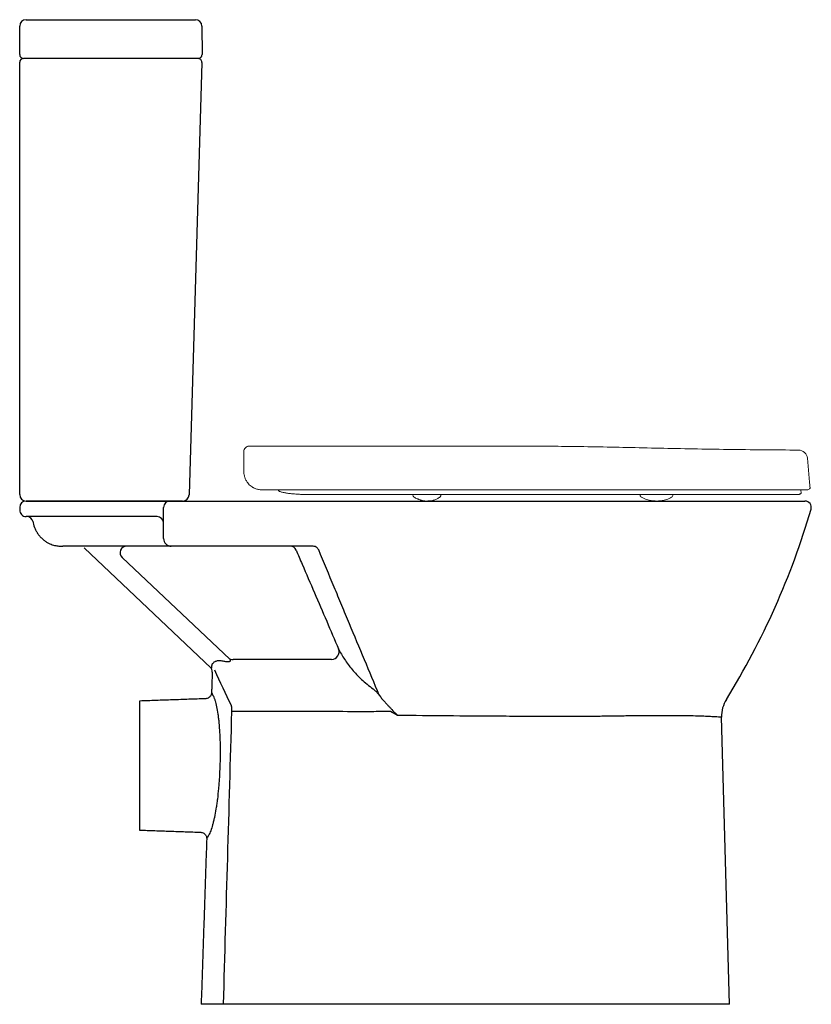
# Model space of a CAD drawing. Header units: millimetres. Extents: x 4767.018 to 4767.632, y 2545.465 to 2546.228.
import ezdxf

# ---------------------------------------------------------------- set-up
doc = ezdxf.new("R2010")
doc.units = ezdxf.units.MM
doc.layers.add('SANINDUSA', color=3, linetype='Continuous')

msp = doc.modelspace()

# ---------------------------------------------------------------- linework, layer by layer
at = {"layer": 'SANINDUSA'}
for p, q in [((4767.01825, 2546.20058), (4767.01825, 2546.22258)), ((4767.02325, 2546.22758), (4767.03625, 2546.22758)), ((4767.03625, 2546.22758), (4767.14149, 2546.22758)), ((4767.14149, 2546.22758), (4767.15449, 2546.22758)), ((4767.15949, 2546.2226), (4767.15961, 2546.20059)), ((4767.01825, 2545.85958), (4767.01825, 2546.19458)), ((4767.03625, 2546.19758), (4767.02125, 2546.19758)), ((4767.14161, 2546.19758), (4767.03625, 2546.19758)), ((4767.15661, 2546.19758), (4767.14161, 2546.19758)), ((4767.15947, 2546.19449), (4767.14953, 2545.85943)), ((4767.63099, 2545.86426), (4767.6306, 2545.86426)), ((4767.62399, 2545.86066), (4767.62415, 2545.86066)), ((4767.14453, 2545.85458), (4767.02325, 2545.85458)), ((4767.08325, 2545.85458), (4767.12475, 2545.85458)), ((4767.12475, 2545.85458), (4767.13475, 2545.85458)), ((4767.12475, 2545.84258), (4767.08325, 2545.84258)), ((4767.16676, 2545.72502), (4767.0682, 2545.81821)), ((4767.09772, 2545.81094), (4767.18105, 2545.73215)), ((4767.11125, 2545.69958), (4767.11125, 2545.59958)), ((4767.56856, 2545.46458), (4767.56235, 2545.68701)), ((4767.46564, 2545.46458), (4767.18086, 2545.46458)), ((4767.56856, 2545.46458), (4767.46564, 2545.46458))]:
    msp.add_line(p, q, dxfattribs=at)
at = {"layer": 'SANINDUSA', "linetype": 'Continuous', "lineweight": 15}
for p, q in [((4767.19201, 2545.89305), (4767.19201, 2545.87726)), ((4767.62894, 2545.88768), (4767.63055, 2545.86926)), ((4767.63099, 2545.86426), (4767.63055, 2545.86926)), ((4767.32314, 2545.85915), (4767.32313, 2545.85967)), ((4767.34475, 2545.85966), (4767.34474, 2545.85915)), ((4767.49914, 2545.85931), (4767.49913, 2545.85966)), ((4767.51013, 2545.85975), (4767.51013, 2545.85966)), ((4767.52466, 2545.85933), (4767.52467, 2545.85966)), ((4767.62392, 2545.86326), (4767.62415, 2545.86066))]:
    msp.add_line(p, q, dxfattribs=at)
at = {"layer": 'SANINDUSA'}
for centre, radius, start, end in [((4767.02325, 2546.22258), 0.005, 90, 180), ((4767.15449, 2546.22258), 0.005, 0.3, 90), ((4767.02125, 2546.20058), 0.003, 180, 270), ((4767.15661, 2546.20058), 0.003, 270, 0.3), ((4767.02125, 2546.19458), 0.003, 90, 180), ((4767.15647, 2546.19458), 0.003, 358.3, 90), ((4767.02325, 2545.85958), 0.005, 180, 270), ((4767.14453, 2545.85958), 0.005, 270, 358.3), ((4767.02325, 2545.84958), 0.005, 90, 179.98061), ((4767.13475, 2545.84958), 0.005, 90, 180), ((4767.62693, 2545.84958), 0.005, 343.70388, 90), ((4767.02325, 2545.84758), 0.005, 179.98061, 270), ((4767.02369, 2545.83758), 0.005, 10.07377, 89.99924), ((4767.12475, 2545.83758), 0.005, 0, 90), ((4767.05582, 2546.01654), 0.60002, 328.25309, 343.70366), ((4767.10115, 2545.81458), 0.005, 90, 226.60368), ((4767.13575, 2545.82558), 0.006, 180, 270), ((4767.22791, 2545.81457), 0.005, 23.3121, 89.98442), ((4767.25986, 2545.73789), 0.006, 271.22069, 20.03916), ((4767.18306, 2545.73608), 0.00424, 227.35704, 277.62237), ((4767.16254, 2545.72213), 0.005, 357.54252, 46.59787), ((4767.58734, 2545.68771), 0.025, 148.25617, 181.6), ((4767.18475, 2545.62776), 0.06373, 87.60639, 91.77773)]:
    msp.add_arc(centre, radius, start, end, dxfattribs=at)
at = {"layer": 'SANINDUSA', "linetype": 'Continuous', "lineweight": 15}
for centre, radius, start, end in [((4767.19601, 2545.89305), 0.004, 89.79743, 180), ((4767.62197, 2545.88707), 0.007, 5, 89.64088), ((4767.6286, 2545.86576), 0.0025, 270, 323.13), ((4767.52248, 2545.85942), 0.00219, 300.16488, 357.42652)]:
    msp.add_arc(centre, radius, start, end, dxfattribs=at)
for points, knots in [([(4767.196, 2545.89705), (4767.19966, 2545.89705), (4767.20436, 2545.89706), (4767.24739, 2545.89723), (4767.31823, 2545.8971), (4767.38802, 2545.89706), (4767.41948, 2545.89704)], [0, 0, 0, 0, 0.0491268, 0.063152, 0.5776323, 1, 1, 1, 1]), ([(4767.41948, 2545.89703), (4767.42663, 2545.89701), (4767.44166, 2545.89697), (4767.46483, 2545.8966), (4767.48927, 2545.89608), (4767.51451, 2545.8955), (4767.54056, 2545.89496), (4767.5674, 2545.89454), (4767.59464, 2545.89425), (4767.61293, 2545.89413), (4767.62201, 2545.89408)], [0, 0, 0, 0, 0.105886, 0.222562, 0.343242, 0.467903, 0.59652, 0.729061, 0.86554, 1, 1, 1, 1]), ([(4767.19504, 2545.86856), (4767.1945, 2545.86924), (4767.19405, 2545.86994), (4767.19348, 2545.87101), (4767.1933, 2545.87137), (4767.19299, 2545.87209), (4767.19285, 2545.87246), (4767.19249, 2545.87355), (4767.19231, 2545.87428), (4767.19213, 2545.87539), (4767.19208, 2545.87576), (4767.19204, 2545.87632), (4767.19203, 2545.87651), (4767.19201, 2545.87688), (4767.19201, 2545.87707), (4767.19201, 2545.87726)], [0, 0, 0, 0, 0.25, 0.25, 0.375, 0.375, 0.5, 0.5, 0.75, 0.75, 0.875, 0.875, 0.9375, 0.9375, 1, 1, 1, 1]), ([(4767.20081, 2545.86426), (4767.19968, 2545.86471), (4767.19863, 2545.8653), (4767.19717, 2545.86639), (4767.1967, 2545.86678), (4767.19582, 2545.86763), (4767.19541, 2545.86808), (4767.19504, 2545.86856)], [0, 0, 0, 0, 0.5, 0.5, 0.75, 0.75, 1, 1, 1, 1]), ([(4767.19835, 2545.86554), (4767.19879, 2545.86526), (4767.1996, 2545.86477), (4767.20041, 2545.86444), (4767.20077, 2545.86429)], [0, 0, 0, 0, 0.557587, 1, 1, 1, 1]), ([(4767.20081, 2545.86426), (4767.20165, 2545.86392), (4767.2025, 2545.86367), (4767.2038, 2545.86343), (4767.20424, 2545.86336), (4767.2049, 2545.8633), (4767.20512, 2545.86328), (4767.20557, 2545.86326), (4767.20579, 2545.86326), (4767.20601, 2545.86326)], [0, 0, 0, 0, 0.5, 0.5, 0.75, 0.75, 0.875, 0.875, 1, 1, 1, 1]), ([(4767.20601, 2545.86326), (4767.21645, 2545.86326), (4767.22692, 2545.86326), (4767.24793, 2545.86326), (4767.25847, 2545.86326), (4767.27959, 2545.86326), (4767.29018, 2545.86326), (4767.3114, 2545.86326), (4767.32202, 2545.86326), (4767.3433, 2545.86326), (4767.35396, 2545.86326), (4767.37528, 2545.86326), (4767.38595, 2545.86326), (4767.39929, 2545.86326), (4767.4033, 2545.86326), (4767.4073, 2545.86326), (4767.40997, 2545.86326), (4767.4113, 2545.86326), (4767.4153, 2545.86326), (4767.41797, 2545.86326), (4767.42331, 2545.86326), (4767.42597, 2545.86326), (4767.43396, 2545.86326), (4767.43928, 2545.86326), (4767.44722, 2545.86326), (4767.44987, 2545.86326), (4767.45514, 2545.86326), (4767.45777, 2545.86326), (4767.46565, 2545.86326), (4767.47086, 2545.86326), (4767.48123, 2545.86326), (4767.48637, 2545.86326), (4767.49401, 2545.86326), (4767.49654, 2545.86326), (4767.50158, 2545.86326), (4767.50409, 2545.86326), (4767.51156, 2545.86326), (4767.51648, 2545.86326), (4767.52375, 2545.86326), (4767.52615, 2545.86326), (4767.53092, 2545.86326), (4767.53328, 2545.86326), (4767.5403, 2545.86326), (4767.54489, 2545.86326), (4767.55386, 2545.86326), (4767.55823, 2545.86326), (4767.56673, 2545.86326), (4767.57086, 2545.86326), (4767.57682, 2545.86326), (4767.57876, 2545.86326), (4767.58258, 2545.86326), (4767.58445, 2545.86326), (4767.58993, 2545.86326), (4767.59341, 2545.86326), (4767.59834, 2545.86326), (4767.59993, 2545.86326), (4767.60301, 2545.86326), (4767.60449, 2545.86326), (4767.60735, 2545.86326), (4767.60872, 2545.86326), (4767.61135, 2545.86326), (4767.6126, 2545.86326), (4767.61497, 2545.86326), (4767.6161, 2545.86326), (4767.61822, 2545.86326), (4767.61921, 2545.86326), (4767.62105, 2545.86326), (4767.6219, 2545.86326), (4767.62307, 2545.86326), (4767.62344, 2545.86326), (4767.62414, 2545.86326), (4767.62447, 2545.86326), (4767.62604, 2545.86326), (4767.627, 2545.86326), (4767.62796, 2545.86326), (4767.6282, 2545.86326), (4767.62852, 2545.86326), (4767.6286, 2545.86326), (4767.6286, 2545.86326)], [0, 0, 0, 0, 0.0625, 0.0625, 0.125, 0.125, 0.1875, 0.1875, 0.25, 0.25, 0.3125, 0.3125, 0.375, 0.375, 0.390625, 0.398437, 0.398437, 0.40625, 0.40625, 0.421875, 0.421875, 0.4375, 0.4375, 0.46875, 0.46875, 0.484375, 0.484375, 0.5, 0.5, 0.53125, 0.53125, 0.5625, 0.5625, 0.578125, 0.578125, 0.59375, 0.59375, 0.625, 0.625, 0.640625, 0.640625, 0.65625, 0.65625, 0.6875, 0.6875, 0.71875, 0.71875, 0.75, 0.75, 0.765625, 0.765625, 0.78125, 0.78125, 0.8125, 0.8125, 0.828125, 0.828125, 0.84375, 0.84375, 0.859375, 0.859375, 0.875, 0.875, 0.890625, 0.890625, 0.90625, 0.90625, 0.921875, 0.921875, 0.929687, 0.929687, 0.9375, 0.9375, 0.96875, 0.96875, 0.984375, 0.984375, 1, 1, 1, 1]), ([(4767.2233, 2545.86108), (4767.22303, 2545.86113), (4767.22222, 2545.86128), (4767.22114, 2545.86155), (4767.22018, 2545.86184), (4767.21943, 2545.86217), (4767.21887, 2545.86248), (4767.21861, 2545.86279), (4767.21855, 2545.86286)], [0, 0, 0, 0, 0.1282459, 0.3764273, 0.641299, 0.8058129, 0.9534332, 0.9939488, 0.9939488, 0.9939488, 0.9939488]), ([(4767.24115, 2545.85966), (4767.24115, 2545.85966), (4767.23976, 2545.85966), (4767.23698, 2545.8597), (4767.23312, 2545.85988), (4767.22961, 2545.86017), (4767.2265, 2545.86055), (4767.22446, 2545.86085), (4767.2237, 2545.86102), (4767.2233, 2545.86108)], [0, 0, 0, 0, 0.000003, 0.186011, 0.377543, 0.563417, 0.754324, 0.973224, 1, 1, 1, 1]), ([(4767.62199, 2545.85966), (4767.62199, 2545.85966), (4767.62171, 2545.85966), (4767.62088, 2545.85966), (4767.62053, 2545.85966), (4767.6197, 2545.85966), (4767.61874, 2545.85966), (4767.61751, 2545.85966), (4767.61615, 2545.85966), (4767.61539, 2545.85966), (4767.61297, 2545.85966), (4767.61113, 2545.85966), (4767.60803, 2545.85966), (4767.60694, 2545.85966), (4767.60465, 2545.85966), (4767.60345, 2545.85966), (4767.60095, 2545.85966), (4767.59965, 2545.85966), (4767.59693, 2545.85966), (4767.59551, 2545.85966), (4767.59261, 2545.85966), (4767.59111, 2545.85966), (4767.58804, 2545.85966), (4767.58647, 2545.85966), (4767.58163, 2545.85966), (4767.57827, 2545.85966), (4767.57301, 2545.85966), (4767.57122, 2545.85966), (4767.56758, 2545.85966), (4767.56573, 2545.85966), (4767.56196, 2545.85966), (4767.56004, 2545.85966), (4767.55615, 2545.85966), (4767.55418, 2545.85966), (4767.54819, 2545.85966), (4767.54411, 2545.85966), (4767.53786, 2545.85966), (4767.53576, 2545.85966), (4767.53152, 2545.85966), (4767.52938, 2545.85966), (4767.5229, 2545.85966), (4767.51851, 2545.85966), (4767.5096, 2545.85966), (4767.50508, 2545.85966), (4767.49594, 2545.85966), (4767.49132, 2545.85966), (4767.482, 2545.85966), (4767.4773, 2545.85966), (4767.46785, 2545.85966), (4767.46309, 2545.85966), (4767.45352, 2545.85966), (4767.44871, 2545.85966), (4767.43906, 2545.85966), (4767.43422, 2545.85966), (4767.42694, 2545.85966), (4767.42452, 2545.85966), (4767.42087, 2545.85966), (4767.41966, 2545.85966), (4767.41723, 2545.85966), (4767.41116, 2545.85966), (4767.40509, 2545.85966), (4767.39537, 2545.85966), (4767.39051, 2545.85966), (4767.37593, 2545.85966), (4767.36621, 2545.85966), (4767.35166, 2545.85966), (4767.3468, 2545.85966), (4767.33711, 2545.85966), (4767.33227, 2545.85966), (4767.31776, 2545.85966), (4767.30811, 2545.85966), (4767.28886, 2545.85966), (4767.27927, 2545.85966), (4767.26014, 2545.85966), (4767.25063, 2545.85966), (4767.24115, 2545.85966)], [0, 0, 0, 0, 0.03125, 0.03125, 0.046875, 0.046875, 0.0625, 0.078125, 0.078125, 0.09375, 0.09375, 0.125, 0.125, 0.140625, 0.140625, 0.15625, 0.15625, 0.171875, 0.171875, 0.1875, 0.1875, 0.203125, 0.203125, 0.21875, 0.21875, 0.25, 0.25, 0.265625, 0.265625, 0.28125, 0.28125, 0.296875, 0.296875, 0.3125, 0.3125, 0.34375, 0.34375, 0.359375, 0.359375, 0.375, 0.375, 0.40625, 0.40625, 0.4375, 0.4375, 0.46875, 0.46875, 0.5, 0.5, 0.53125, 0.53125, 0.5625, 0.5625, 0.59375, 0.59375, 0.609375, 0.609375, 0.617188, 0.617188, 0.625, 0.65625, 0.65625, 0.6875, 0.6875, 0.75, 0.75, 0.78125, 0.78125, 0.8125, 0.8125, 0.875, 0.875, 0.9375, 0.9375, 1, 1, 1, 1]), ([(4767.32406, 2545.85752), (4767.32394, 2545.8576), (4767.32364, 2545.8578), (4767.3233, 2545.85833), (4767.32311, 2545.85883), (4767.32314, 2545.85911), (4767.32314, 2545.85915)], [0, 0, 0, 0, 0.23043, 0.570219, 0.936625, 1, 1, 1, 1]), ([(4767.33379, 2545.85458), (4767.33334, 2545.85458), (4767.33271, 2545.85459), (4767.3318, 2545.85465), (4767.33127, 2545.85471), (4767.3308, 2545.85478), (4767.3303, 2545.85488), (4767.32966, 2545.85505), (4767.3292, 2545.85521), (4767.32879, 2545.85536), (4767.32859, 2545.85544), (4767.32821, 2545.85558), (4767.32768, 2545.85578), (4767.32704, 2545.85606), (4767.32619, 2545.85642), (4767.3251, 2545.85693), (4767.32442, 2545.85732), (4767.32406, 2545.85752)], [0, 0, 0, 0, 0.136434, 0.187931, 0.231453, 0.269767, 0.305046, 0.370258, 0.472415, 0.506347, 0.523568, 0.540779, 0.617174, 0.661835, 0.715308, 0.854015, 1, 1, 1, 1]), ([(4767.34413, 2545.85771), (4767.34339, 2545.85721), (4767.34191, 2545.85621), (4767.33942, 2545.85522), (4767.33669, 2545.85466), (4767.3348, 2545.85461), (4767.33379, 2545.85458)], [0, 0, 0, 0, 0.223872, 0.451561, 0.70786, 1, 1, 1, 1]), ([(4767.34471, 2545.85915), (4767.34471, 2545.85898), (4767.3447, 2545.85859), (4767.34443, 2545.85808), (4767.34412, 2545.85771), (4767.34392, 2545.85758), (4767.34386, 2545.85754)], [0, 0, 0, 0, 0.254539, 0.602095, 0.885789, 1, 1, 1, 1]), ([(4767.50023, 2545.85754), (4767.50017, 2545.85759), (4767.4998, 2545.85776), (4767.49938, 2545.85832), (4767.49916, 2545.85893), (4767.49914, 2545.85921), (4767.49914, 2545.85931)], [0, 0, 0, 0, 0.1660165, 0.5273206, 0.8405001, 1, 1, 1, 1]), ([(4767.5119, 2545.85458), (4767.51113, 2545.85459), (4767.50981, 2545.85462), (4767.5084, 2545.85479), (4767.50747, 2545.85495), (4767.50665, 2545.8551), (4767.50573, 2545.85531), (4767.50429, 2545.85571), (4767.50232, 2545.85642), (4767.50096, 2545.85715), (4767.50023, 2545.85754)], [0, 0, 0, 0, 0.186293, 0.322257, 0.407028, 0.447322, 0.517983, 0.637933, 0.804359, 1, 1, 1, 1]), ([(4767.52358, 2545.85753), (4767.52298, 2545.8572), (4767.52183, 2545.85656), (4767.5199, 2545.85573), (4767.51761, 2545.85506), (4767.51494, 2545.85465), (4767.51289, 2545.8546), (4767.5119, 2545.85458)], [0, 0, 0, 0, 0.208259, 0.40108, 0.566797, 0.792246, 1, 1, 1, 1]), ([(4767.62399, 2545.86066), (4767.62387, 2545.86051), (4767.62374, 2545.86037), (4767.62344, 2545.86012), (4767.62328, 2545.86001), (4767.62294, 2545.85984), (4767.62275, 2545.85977), (4767.62238, 2545.85969), (4767.62218, 2545.85966), (4767.62199, 2545.85966)], [0, 0, 0, 0, 0.25, 0.25, 0.5, 0.5, 0.75, 0.75, 1, 1, 1, 1])]:
    msp.add_open_spline(points, degree=3, knots=knots, dxfattribs=at)
at = {"layer": 'SANINDUSA'}
for points, degree in [([(4767.01825, 2545.84958), (4767.01825, 2545.84758)], 1), ([(4767.12975, 2545.82558), (4767.12975, 2545.83357), (4767.12975, 2545.84157), (4767.12975, 2545.84958)], 3), ([(4767.12575, 2545.81958), (4767.11158, 2545.81958), (4767.09742, 2545.81958), (4767.08325, 2545.81958)], 3), ([(4767.17096, 2545.73068), (4767.1713, 2545.73083), (4767.17164, 2545.73096), (4767.17199, 2545.73108)], 3), ([(4767.17199, 2545.73108), (4767.17273, 2545.73112), (4767.17345, 2545.73106), (4767.17416, 2545.73091)], 3), ([(4767.16753, 2545.7219), (4767.16701, 2545.70619)], 1), ([(4767.16723, 2545.72553), (4767.16727, 2545.72578), (4767.16728, 2545.7261), (4767.16728, 2545.72646)], 3), ([(4767.18233, 2545.69604), (4767.17803, 2545.7051), (4767.17374, 2545.71421), (4767.16945, 2545.72339)], 3), ([(4767.16219, 2545.70136), (4767.11125, 2545.69958)], 1), ([(4767.30084, 2545.69938), (4767.3067, 2545.69305)], 1), ([(4767.11125, 2545.59958), (4767.15839, 2545.59793)], 1), ([(4767.16322, 2545.59277), (4767.15893, 2545.46458)], 1), ([(4767.17624, 2545.46458), (4767.17097, 2545.46458), (4767.16571, 2545.46458), (4767.16045, 2545.46458)], 3)]:
    msp.add_open_spline(points, degree=degree, dxfattribs=at)
for points, knots in [([(4767.02325, 2545.85458), (4767.02325, 2545.85458), (4767.02319, 2545.85458), (4767.02351, 2545.85458), (4767.02454, 2545.85458), (4767.02633, 2545.85458), (4767.02893, 2545.85458), (4767.03245, 2545.85458), (4767.03704, 2545.85458), (4767.04207, 2545.85458), (4767.04721, 2545.85458), (4767.05215, 2545.85458), (4767.05757, 2545.85458), (4767.06343, 2545.85458), (4767.06969, 2545.85458), (4767.07636, 2545.85458), (4767.08095, 2545.85458), (4767.08325, 2545.85458)], [0, 0, 0, 0, 0.0000088, 0.082589, 0.1653896, 0.2481569, 0.3306917, 0.4195526, 0.5085925, 0.5972989, 0.6563099, 0.7154411, 0.7743461, 0.8306128, 0.886831, 0.9434322, 1, 1, 1, 1]), ([(4767.13475, 2545.85458), (4767.13475, 2545.85458), (4767.13479, 2545.85458), (4767.13492, 2545.85458), (4767.13497, 2545.85458), (4767.1351, 2545.85458), (4767.13517, 2545.85458), (4767.13543, 2545.85458), (4767.13564, 2545.85458), (4767.13601, 2545.85458), (4767.13615, 2545.85458), (4767.13644, 2545.85458), (4767.13659, 2545.85458), (4767.13708, 2545.85458), (4767.13744, 2545.85458), (4767.13821, 2545.85458), (4767.13863, 2545.85458), (4767.13998, 2545.85458), (4767.14096, 2545.85458), (4767.14202, 2545.85458)], [0, 0, 0, 0, 0.125, 0.125, 0.1875, 0.1875, 0.25, 0.25, 0.375, 0.375, 0.4375, 0.4375, 0.5, 0.5, 0.625, 0.625, 0.75, 0.75, 1, 1, 1, 1]), ([(4767.14202, 2545.85458), (4767.16384, 2545.85458), (4767.18583, 2545.85458), (4767.23011, 2545.85458), (4767.25241, 2545.85458), (4767.28048, 2545.85458), (4767.2861, 2545.85458), (4767.29737, 2545.85458), (4767.30301, 2545.85458), (4767.31995, 2545.85458), (4767.33125, 2545.85458), (4767.36518, 2545.85458), (4767.38785, 2545.85458), (4767.41056, 2545.85458)], [0, 0, 0, 0, 0.25, 0.25, 0.5, 0.5, 0.5625, 0.5625, 0.625, 0.625, 0.75, 0.75, 1, 1, 1, 1]), ([(4767.41056, 2545.85458), (4767.41435, 2545.85458), (4767.42194, 2545.85458), (4767.43505, 2545.85458), (4767.44988, 2545.85458), (4767.46635, 2545.85458), (4767.48262, 2545.85458), (4767.49859, 2545.85458), (4767.51286, 2545.85458), (4767.52548, 2545.85458), (4767.53653, 2545.85458), (4767.54754, 2545.85458), (4767.55842, 2545.85458), (4767.56907, 2545.85458), (4767.57914, 2545.85458), (4767.58851, 2545.85458), (4767.59687, 2545.85458), (4767.6042, 2545.85458), (4767.61051, 2545.85458), (4767.61593, 2545.85458), (4767.62014, 2545.85458), (4767.62323, 2545.85458), (4767.62533, 2545.85458), (4767.62667, 2545.85458), (4767.62685, 2545.85458), (4767.62693, 2545.85458)], [0, 0, 0, 0, 0.037489, 0.074978, 0.129893, 0.184984, 0.240111, 0.295156, 0.350031, 0.391129, 0.432255, 0.473348, 0.517838, 0.562503, 0.607197, 0.651803, 0.696243, 0.737256, 0.778404, 0.819529, 0.86051, 0.895332, 0.930263, 0.965188, 1, 1, 1, 1]), ([(4767.08325, 2545.84258), (4767.08099, 2545.84258), (4767.07639, 2545.84258), (4767.06975, 2545.84258), (4767.06345, 2545.84258), (4767.05811, 2545.84258), (4767.05357, 2545.84258), (4767.04971, 2545.84258), (4767.04614, 2545.84258), (4767.04233, 2545.84258), (4767.03849, 2545.84258), (4767.03476, 2545.84258), (4767.03157, 2545.84258), (4767.02872, 2545.84258), (4767.02636, 2545.84258), (4767.02456, 2545.84258), (4767.02352, 2545.84258), (4767.02319, 2545.84258), (4767.02325, 2545.84258), (4767.02325, 2545.84258)], [0, 0, 0, 0, 0.055693, 0.113168, 0.168805, 0.225645, 0.269302, 0.312971, 0.357838, 0.402713, 0.468471, 0.534248, 0.601791, 0.669345, 0.751082, 0.832829, 0.916408, 0.999991, 1, 1, 1, 1]), ([(4767.02867, 2545.83845), (4767.02869, 2545.83822), (4767.02886, 2545.83633), (4767.02989, 2545.83369), (4767.03142, 2545.83063), (4767.03289, 2545.82843), (4767.03461, 2545.82641), (4767.03652, 2545.82462), (4767.03855, 2545.82312), (4767.04062, 2545.82192), (4767.0426, 2545.82103), (4767.04508, 2545.8202), (4767.04787, 2545.81969), (4767.05013, 2545.81958), (4767.05133, 2545.81958), (4767.05162, 2545.81958)], [0, 0, 0, 0, 0.019201, 0.158215, 0.228672, 0.299647, 0.370828, 0.441203, 0.509765, 0.576203, 0.641265, 0.705555, 0.832963, 0.960488, 1, 1, 1, 1]), ([(4767.08325, 2545.81958), (4767.08194, 2545.81958), (4767.07929, 2545.81958), (4767.07539, 2545.81958), (4767.07161, 2545.81958), (4767.06803, 2545.81958), (4767.06468, 2545.81958), (4767.06162, 2545.81958), (4767.05887, 2545.81958), (4767.05648, 2545.81958), (4767.05445, 2545.81958), (4767.05286, 2545.81958), (4767.05192, 2545.81958), (4767.05163, 2545.81958), (4767.05162, 2545.81958)], [0, 0, 0, 0, 0.093156, 0.187155, 0.280207, 0.372951, 0.464235, 0.556141, 0.646161, 0.735758, 0.823003, 0.910578, 0.995478, 1, 1, 1, 1]), ([(4767.13575, 2545.81958), (4767.13575, 2545.81958), (4767.13567, 2545.81958), (4767.13545, 2545.81958), (4767.13536, 2545.81958), (4767.13515, 2545.81958), (4767.13502, 2545.81958), (4767.13461, 2545.81958), (4767.13428, 2545.81958), (4767.13369, 2545.81958), (4767.13349, 2545.81958), (4767.13305, 2545.81958), (4767.13283, 2545.81958), (4767.13212, 2545.81958), (4767.13161, 2545.81958), (4767.13053, 2545.81958), (4767.12996, 2545.81958), (4767.12821, 2545.81958), (4767.12698, 2545.81958), (4767.12575, 2545.81958)], [0, 0, 0, 0, 0.125, 0.125, 0.1875, 0.1875, 0.25, 0.25, 0.375, 0.375, 0.4375, 0.4375, 0.5, 0.5, 0.625, 0.625, 0.75, 0.75, 1, 1, 1, 1]), ([(4767.14245, 2545.81958), (4767.14196, 2545.81958), (4767.14149, 2545.81958), (4767.14058, 2545.81958), (4767.14015, 2545.81958), (4767.13933, 2545.81958), (4767.13895, 2545.81958), (4767.13822, 2545.81958), (4767.13789, 2545.81958), (4767.13744, 2545.81958), (4767.1373, 2545.81958), (4767.13704, 2545.81958), (4767.13691, 2545.81958), (4767.13657, 2545.81958), (4767.13638, 2545.81958), (4767.13606, 2545.81958), (4767.13594, 2545.81958), (4767.13579, 2545.81958), (4767.13575, 2545.81958), (4767.13575, 2545.81958)], [0, 0, 0, 0, 0.125, 0.125, 0.25, 0.25, 0.375, 0.375, 0.5, 0.5, 0.5625, 0.5625, 0.625, 0.625, 0.75, 0.75, 0.875, 0.875, 1, 1, 1, 1]), ([(4767.24518, 2545.81958), (4767.22786, 2545.81958), (4767.21064, 2545.81958), (4767.17639, 2545.81958), (4767.15937, 2545.81958), (4767.14245, 2545.81958)], [0, 0, 0, 0, 0.5, 0.5, 1, 1, 1, 1]), ([(4767.25006, 2545.81666), (4767.24997, 2545.81689), (4767.24986, 2545.81712), (4767.24959, 2545.81756), (4767.24943, 2545.81777), (4767.24907, 2545.81816), (4767.24888, 2545.81833), (4767.24846, 2545.81865), (4767.24823, 2545.81879), (4767.24754, 2545.81916), (4767.24707, 2545.81932), (4767.24611, 2545.81953), (4767.24564, 2545.81958), (4767.24518, 2545.81958)], [0, 0, 0, 0, 0.125, 0.125, 0.25, 0.25, 0.375, 0.375, 0.5, 0.5, 0.75, 0.75, 1, 1, 1, 1]), ([(4767.2325, 2545.81655), (4767.23408, 2545.81288), (4767.23566, 2545.80921), (4767.23724, 2545.80553), (4767.24357, 2545.79084), (4767.2499, 2545.77614), (4767.25623, 2545.76145), (4767.25932, 2545.75428), (4767.2624, 2545.74711), (4767.26549, 2545.73994)], [0.00000021, 0.00000021, 0.00000021, 0.00000021, 0.012, 0.012, 0.012, 0.06, 0.06, 0.06, 0.08341267, 0.08341267, 0.08341267, 0.08341267]), ([(4767.29705, 2545.70412), (4767.29324, 2545.71318), (4767.2894, 2545.72233), (4767.28167, 2545.7408), (4767.27777, 2545.75013), (4767.27189, 2545.76423), (4767.26992, 2545.76894), (4767.26598, 2545.77841), (4767.264, 2545.78316), (4767.25805, 2545.79745), (4767.25407, 2545.80703), (4767.25006, 2545.81666)], [0, 0, 0, 0, 0.25, 0.25, 0.5, 0.5, 0.625, 0.625, 0.75, 0.75, 1, 1, 1, 1]), ([(4767.26549, 2545.73994), (4767.26681, 2545.73725), (4767.26832, 2545.73458), (4767.27091, 2545.7306), (4767.27183, 2545.72928), (4767.27378, 2545.72666), (4767.27482, 2545.72535), (4767.27811, 2545.72146), (4767.28055, 2545.7189), (4767.28598, 2545.71387), (4767.28898, 2545.71139), (4767.2923, 2545.70897)], [0, 0, 0, 0, 0.25, 0.25, 0.375, 0.375, 0.5, 0.5, 0.75, 0.75, 1, 1, 1, 1]), ([(4767.16728, 2545.72646), (4767.16727, 2545.72667), (4767.16729, 2545.72688), (4767.16734, 2545.72731), (4767.16739, 2545.72753), (4767.16753, 2545.72797), (4767.16762, 2545.72818), (4767.16778, 2545.7285), (4767.16784, 2545.72861), (4767.16798, 2545.72882), (4767.16806, 2545.72892), (4767.1683, 2545.72923), (4767.16848, 2545.72942), (4767.16889, 2545.72977), (4767.16912, 2545.72993), (4767.16961, 2545.73022), (4767.16986, 2545.73034), (4767.1704, 2545.73054), (4767.17068, 2545.73062), (4767.17096, 2545.73068)], [0, 0, 0, 0, 0.125, 0.125, 0.25, 0.25, 0.375, 0.375, 0.4375, 0.4375, 0.5, 0.5, 0.625, 0.625, 0.75, 0.75, 0.875, 0.875, 1, 1, 1, 1]), ([(4767.17416, 2545.73091), (4767.17466, 2545.7308), (4767.17516, 2545.7307), (4767.17616, 2545.73053), (4767.17666, 2545.73045), (4767.17765, 2545.73032), (4767.17813, 2545.73027), (4767.17884, 2545.73023), (4767.17907, 2545.73022), (4767.17953, 2545.73021), (4767.17974, 2545.73021), (4767.18017, 2545.73023), (4767.18037, 2545.73025), (4767.18075, 2545.7303), (4767.18092, 2545.73034), (4767.18123, 2545.73044), (4767.18136, 2545.7305), (4767.18157, 2545.73064), (4767.18165, 2545.73073), (4767.18174, 2545.73091), (4767.18175, 2545.73101), (4767.18172, 2545.73123), (4767.18168, 2545.73134), (4767.1815, 2545.73168), (4767.1813, 2545.73191), (4767.18105, 2545.73215)], [0, 0, 0, 0, 0.125, 0.125, 0.25, 0.25, 0.375, 0.375, 0.4375, 0.4375, 0.5, 0.5, 0.5625, 0.5625, 0.625, 0.625, 0.6875, 0.6875, 0.75, 0.75, 0.8125, 0.8125, 0.875, 0.875, 1, 1, 1, 1]), ([(4767.25998, 2545.73189), (4767.24801, 2545.73189), (4767.23604, 2545.73189), (4767.22407, 2545.73189), (4767.21059, 2545.73188), (4767.19711, 2545.73188), (4767.18363, 2545.73188)], [0.00894369, 0.00894369, 0.00894369, 0.00894369, 0.0448596, 0.0448596, 0.0448596, 0.08530027, 0.08530027, 0.08530027, 0.08530027]), ([(4767.16676, 2545.72502), (4767.16687, 2545.72492), (4767.16696, 2545.7249), (4767.16708, 2545.72504), (4767.16712, 2545.72511), (4767.16718, 2545.72529), (4767.16721, 2545.7254), (4767.16723, 2545.72553)], [0, 0, 0, 0, 0.5, 0.5, 0.75, 0.75, 1, 1, 1, 1]), ([(4767.16701, 2545.70619), (4767.16696, 2545.70576), (4767.16688, 2545.70498), (4767.16642, 2545.70391), (4767.16577, 2545.70298), (4767.16485, 2545.70217), (4767.16375, 2545.70162), (4767.16282, 2545.70137), (4767.16231, 2545.70138), (4767.16219, 2545.70138)], [0, 0, 0, 0, 0.171293, 0.310482, 0.462632, 0.620125, 0.795957, 0.951277, 1, 1, 1, 1]), ([(4767.16701, 2545.70618), (4767.16703, 2545.70615), (4767.16706, 2545.70608), (4767.16734, 2545.70551), (4767.16778, 2545.70461), (4767.16821, 2545.7037), (4767.16843, 2545.70324)], [0, 0, 0, 0, 0.24436, 0.490477, 0.74523, 1, 1, 1, 1]), ([(4767.2923, 2545.70897), (4767.29263, 2545.70873), (4767.29299, 2545.70844), (4767.29354, 2545.70794), (4767.29374, 2545.70776), (4767.29412, 2545.70738), (4767.29432, 2545.70718), (4767.29472, 2545.70677), (4767.29493, 2545.70656), (4767.29534, 2545.70611), (4767.29555, 2545.70588), (4767.29618, 2545.70517), (4767.29661, 2545.70466), (4767.29705, 2545.70412)], [0, 0, 0, 0, 0.25, 0.25, 0.375, 0.375, 0.5, 0.5, 0.625, 0.625, 0.75, 0.75, 1, 1, 1, 1]), ([(4767.29705, 2545.70412), (4767.29732, 2545.7037), (4767.29761, 2545.70329), (4767.29821, 2545.70247), (4767.29852, 2545.70207), (4767.29947, 2545.70089), (4767.30014, 2545.70012), (4767.30084, 2545.69938)], [0, 0, 0, 0, 0.25, 0.25, 0.5, 0.5, 1, 1, 1, 1]), ([(4767.16843, 2545.70324), (4767.16866, 2545.70277), (4767.16889, 2545.70225), (4767.16922, 2545.70139), (4767.16933, 2545.70109), (4767.16954, 2545.70046), (4767.16965, 2545.70013), (4767.17017, 2545.69843), (4767.17056, 2545.69688), (4767.17128, 2545.69341), (4767.17161, 2545.69149), (4767.17198, 2545.68885), (4767.17205, 2545.68831), (4767.17219, 2545.68721), (4767.17226, 2545.68666), (4767.17246, 2545.68497), (4767.17258, 2545.68381), (4767.17291, 2545.68022), (4767.1731, 2545.6777), (4767.17329, 2545.67437), (4767.17332, 2545.6737), (4767.17339, 2545.67234), (4767.17341, 2545.67166), (4767.1735, 2545.66959), (4767.17354, 2545.6682), (4767.17364, 2545.66398), (4767.17366, 2545.66111), (4767.17363, 2545.65669), (4767.17361, 2545.6552), (4767.17355, 2545.65223), (4767.17351, 2545.65075), (4767.17336, 2545.64632), (4767.17322, 2545.64338), (4767.17299, 2545.63972), (4767.17295, 2545.63899), (4767.17285, 2545.63753), (4767.17279, 2545.6368), (4767.17263, 2545.63463), (4767.17251, 2545.6332), (4767.17212, 2545.629), (4767.17183, 2545.62629), (4767.17135, 2545.62236), (4767.17118, 2545.62107), (4767.17091, 2545.61917), (4767.17082, 2545.61855), (4767.17063, 2545.61732), (4767.17053, 2545.61671), (4767.17005, 2545.61374), (4767.16964, 2545.61152), (4767.16899, 2545.60841), (4767.16877, 2545.60742), (4767.16843, 2545.60598), (4767.16831, 2545.60551), (4767.16808, 2545.6046), (4767.16796, 2545.60415), (4767.16736, 2545.60198), (4767.16687, 2545.60045), (4767.16587, 2545.59778), (4767.16536, 2545.59665), (4767.16483, 2545.59572)], [0, 0, 0, 0, 0.03125, 0.03125, 0.046875, 0.046875, 0.0625, 0.0625, 0.125, 0.125, 0.1875, 0.1875, 0.203125, 0.203125, 0.21875, 0.21875, 0.25, 0.25, 0.3125, 0.3125, 0.328125, 0.328125, 0.34375, 0.34375, 0.375, 0.375, 0.4375, 0.4375, 0.46875, 0.46875, 0.5, 0.5, 0.5625, 0.5625, 0.578125, 0.578125, 0.59375, 0.59375, 0.625, 0.625, 0.6875, 0.6875, 0.71875, 0.71875, 0.734375, 0.734375, 0.75, 0.75, 0.8125, 0.8125, 0.84375, 0.84375, 0.859375, 0.859375, 0.875, 0.875, 0.9375, 0.9375, 1, 1, 1, 1]), ([(4767.17624, 2545.46458), (4767.17733, 2545.50239), (4767.17841, 2545.5402), (4767.1795, 2545.57802), (4767.18059, 2545.61583), (4767.18168, 2545.65365), (4767.18277, 2545.69146)], [0, 0, 0, 0, 0.1135272, 0.1135272, 0.1135272, 0.2270544, 0.2270544, 0.2270544, 0.2270544]), ([(4767.18277, 2545.69146), (4767.18278, 2545.69171), (4767.18278, 2545.69197), (4767.18278, 2545.69247), (4767.18278, 2545.69272), (4767.18276, 2545.69319), (4767.18275, 2545.69342), (4767.18273, 2545.69387), (4767.18271, 2545.69409), (4767.18267, 2545.69449), (4767.18265, 2545.69468), (4767.1826, 2545.69503), (4767.18257, 2545.6952), (4767.18248, 2545.69564), (4767.18241, 2545.69587), (4767.18233, 2545.69604)], [0, 0, 0, 0, 0.125, 0.125, 0.25, 0.25, 0.375, 0.375, 0.5, 0.5, 0.625, 0.625, 0.75, 0.75, 1, 1, 1, 1]), ([(4767.30573, 2545.69137), (4767.3008, 2545.69136), (4767.29587, 2545.69135), (4767.286, 2545.69135), (4767.28107, 2545.69135), (4767.26627, 2545.69135), (4767.25641, 2545.69136), (4767.22683, 2545.69138), (4767.20711, 2545.6914), (4767.18741, 2545.69143)], [0, 0, 0, 0, 0.125, 0.125, 0.25, 0.25, 0.5, 0.5, 1, 1, 1, 1]), ([(4767.31118, 2545.68841), (4767.31117, 2545.68842), (4767.30933, 2545.68936), (4767.30753, 2545.69037), (4767.30573, 2545.69137)], [0, 0, 0, 0, 0.0056156, 1, 1, 1, 1]), ([(4767.3067, 2545.69305), (4767.30795, 2545.69172), (4767.30938, 2545.6902), (4767.3109, 2545.68869), (4767.31113, 2545.68846), (4767.31117, 2545.68842), (4767.31118, 2545.68841)], [0, 0, 0, 0, 0.850283, 0.972165, 0.994038, 1, 1, 1, 1]), ([(4767.46523, 2545.68767), (4767.46363, 2545.68766), (4767.46202, 2545.68764), (4767.45882, 2545.68762), (4767.45721, 2545.68761), (4767.45241, 2545.68759), (4767.4492, 2545.68759), (4767.43958, 2545.68757), (4767.43317, 2545.68757), (4767.42034, 2545.6876), (4767.41392, 2545.68763), (4767.40109, 2545.6877), (4767.39467, 2545.68774), (4767.36257, 2545.68795), (4767.33688, 2545.68816), (4767.31118, 2545.68841)], [0, 0, 0, 0, 0.03125, 0.03125, 0.0625, 0.0625, 0.125, 0.125, 0.25, 0.25, 0.375, 0.375, 0.5, 0.5, 1, 1, 1, 1]), ([(4767.56235, 2545.68701), (4767.56229, 2545.68701), (4767.56217, 2545.68702), (4767.56106, 2545.68711), (4767.55886, 2545.68725), (4767.55513, 2545.68747), (4767.55019, 2545.6877), (4767.54407, 2545.68791), (4767.53688, 2545.68809), (4767.5287, 2545.68821), (4767.51962, 2545.68826), (4767.50977, 2545.68823), (4767.49928, 2545.68815), (4767.48826, 2545.68801), (4767.47687, 2545.68784), (4767.46911, 2545.68773), (4767.46523, 2545.68767)], [0, 0, 0, 0, 0.051372, 0.102745, 0.177454, 0.252401, 0.327111, 0.401798, 0.476722, 0.551408, 0.626095, 0.701021, 0.775709, 0.850393, 0.925316, 1, 1, 1, 1]), ([(4767.15839, 2545.59791), (4767.15849, 2545.59791), (4767.15898, 2545.59793), (4767.15985, 2545.5977), (4767.16094, 2545.59719), (4767.16186, 2545.59643), (4767.16254, 2545.59553), (4767.16297, 2545.5946), (4767.16318, 2545.59371), (4767.16324, 2545.5931), (4767.16321, 2545.5928), (4767.16321, 2545.59277)], [0, 0, 0, 0, 0.037186, 0.18583, 0.337697, 0.496833, 0.638598, 0.767005, 0.88392, 0.989671, 1, 1, 1, 1]), ([(4767.16483, 2545.59572), (4767.16459, 2545.59528), (4767.16412, 2545.59439), (4767.16361, 2545.59348), (4767.16328, 2545.59288), (4767.16324, 2545.5928), (4767.16322, 2545.59277)], [0, 0, 0, 0, 0.245755, 0.491489, 0.746167, 1, 1, 1, 1]), ([(4767.16045, 2545.46458), (4767.16004, 2545.46458), (4767.15922, 2545.46458), (4767.15881, 2545.46458), (4767.15894, 2545.46458), (4767.15894, 2545.46458)], [0, 0, 0, 0, 0.492332, 0.984664, 1, 1, 1, 1]), ([(4767.18086, 2545.46458), (4767.1803, 2545.46458), (4767.17976, 2545.46458), (4767.17872, 2545.46458), (4767.17825, 2545.46458), (4767.17742, 2545.46458), (4767.17707, 2545.46458), (4767.17652, 2545.46458), (4767.17633, 2545.46458), (4767.17624, 2545.46458)], [0, 0, 0, 0, 0.25, 0.25, 0.5, 0.5, 0.75, 0.75, 1, 1, 1, 1])]:
    msp.add_open_spline(points, degree=3, knots=knots, dxfattribs=at)

doc.saveas('drawing.dxf')
